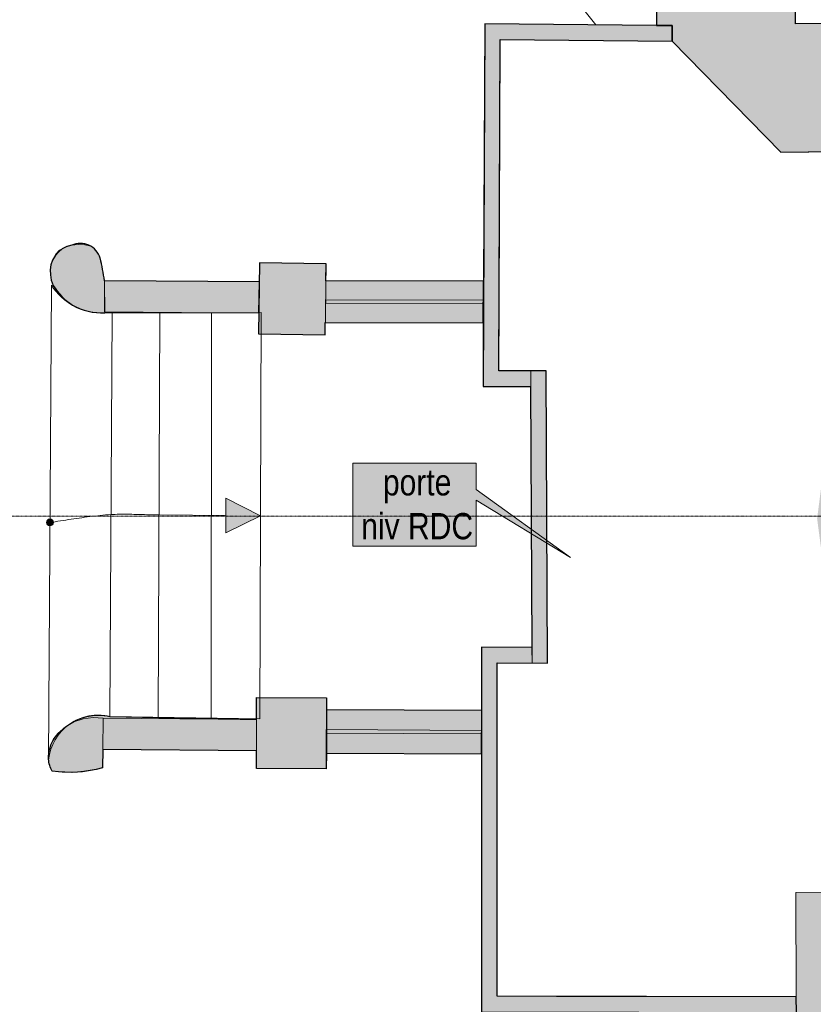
# Model space of a CAD drawing. Extents: x -6068 to 35118, y -17738 to 67348.
# Tile 74 of 88: x -384 to 74, y -1116 to -548. Entities that reach past the tile are written whole.
import ezdxf
from ezdxf.enums import TextEntityAlignment as Align

# ---------------------------------------------------------------- set-up
doc = ezdxf.new("R2010")
doc.units = 0
doc.header["$LTSCALE"] = 15
for name, pattern in [('AXES', [50.800000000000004, 31.75, -6.35, 6.35, -6.35]), ('Continua', [0]), ('Cui_CONTINU', [0])]:
    doc.linetypes.add(name, pattern=pattern)
for name, color, linetype in [('EDL_EXTERIEUR', 9, 'Cui_CONTINU'), ('EDL_RDJ murs & cloisons', 5, 'CONTINUOUS'), ('PIS-CONTOURS', 44, 'CONTINUOUS'), ('PIS-coupe', 254, 'CONTINUOUS'), ('PIS-fond de plan', 7, 'Cui_CONTINU')]:
    doc.layers.add(name, color=color, linetype=linetype)
for name, color, linetype, lineweight, true_color in [('Encombrement - NIVEAUX - Style par défaut', 7, 'Continua', 0, 0x000000), ('Enveloppe - NIVEAUX - Style par défaut', 7, 'Continua', 0, 0x000000), ('Garde-corps - Traverse - NIVEAUX - Style par défaut', 7, 'Continua', 0, 0x000000), ('Notes - NIVEAUX - Style par défaut', 7, 'Continua', 0, 0x000000), ('Échelle - NIVEAUX - Style par défaut', 7, 'Continua', 0, 0x000000)]:
    doc.layers.add(name, color=color, linetype=linetype, lineweight=lineweight, true_color=true_color)
doc.styles.add('Arial Narrow', font='ARIALN.TTF')
doc.styles.add('STYLE_GENERE_1', font='arial.ttf')

# ---------------------------------------------------------------- blocks, each defined once
blk = doc.blocks.new('EDL_RDJ plan_2025 10 17')
at = {"layer": 'EDL_RDJ murs & cloisons', "linetype": 'Continuous', "ltscale": 0.08}
h = blk.add_hatch(color=9, dxfattribs=at)
h.dxf.hatch_style = 1
h.paths.add_polyline_path([(76.94149017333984, -364.3698215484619), (14.93655545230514, -364.6982924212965), (14.96286392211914, -369.6957588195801), (7.562720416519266, -369.6596252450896), (7.605552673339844, -360.7118129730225), (-1.394275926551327, -360.6687317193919), (-2.324104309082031, -551.255202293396), (6.675807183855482, -551.2991472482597), (6.631660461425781, -560.3403806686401), (69.31915283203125, -624.4445562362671), (198.8507270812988, -622.8668570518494), (305.4466247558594, -622.9590773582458), (305.8784484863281, -745.9922969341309), (305.9310025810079, -760.9922843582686), (315.4311180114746, -760.9899453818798), (315.4366493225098, -762.5707857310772), (320.9365845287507, -762.5515017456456), (320.4525947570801, -624.630331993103), (355.6106567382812, -623.4177708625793), (356.2432289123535, -639.7318840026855), (384.6429824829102, -639.5152926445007), (384.5144271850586, -622.6536631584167), (408.3468437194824, -622.5752592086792), (408.1049919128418, -549.0756511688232), (381.5635681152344, -549.1629838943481), (381.5631138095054, -549.0249151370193), (313.0107879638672, -548.96559715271), (198.4343528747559, -548.8664388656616), (77.9266357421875, -550.3342151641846)])
h = blk.add_hatch(color=9, dxfattribs=at)
h.dxf.hatch_style = 1
h.paths.add_polyline_path([(78.43437194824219, -1121.153593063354), (78.34444046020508, -1112.15341091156), (-94.44208145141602, -1111.841464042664), (-94.4392204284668, -919.3388819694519), (-65.2801879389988, -919.4024181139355), (-66.13035202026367, -750.6779372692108), (-93.52121353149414, -750.7110461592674), (-92.62266159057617, -559.4008207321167), (6.631660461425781, -560.3403806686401), (6.676021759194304, -551.255202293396), (-2.324104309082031, -551.255202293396), (-101.5800476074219, -550.3156185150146), (-102.5636672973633, -759.7219824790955), (-75.0850677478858, -759.6887680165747), (-74.32544368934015, -910.4473850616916), (-103.4390449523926, -910.2901458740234), (-103.4421920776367, -1120.825242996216)])
h = blk.add_hatch(color=9, dxfattribs=at)
h.dxf.hatch_style = 1
edge = h.paths.add_edge_path()
edge.add_line((-231.7205429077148, -699.3274092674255), (-321.0922273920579, -698.5868169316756))
edge.add_arc((-572.5524569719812, -740.151381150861), 254.8722426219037, 9.38571563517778, 12.36085242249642)
edge.add_arc((-335.2010248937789, -689.1871512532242), 12.15651835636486, 17.20479201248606, 113.7746767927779)
edge.add_arc((-337.1214824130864, -693.1877894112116), 15.41635538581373, 101.1467585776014, 187.6137378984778)
edge.add_arc((-337.0614626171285, -694.2602660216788), 15.37110442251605, 183.6184472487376, 207.2122058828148)
edge.add_arc((-321.360410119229, -683.8106188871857), 34.17822965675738, 210.7569578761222, 237.7336317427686)
edge.add_arc((-322.8328781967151, -683.2617591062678), 33.89116583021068, 240.3347999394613, 273.2035510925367)
edge.add_line((-320.9389250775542, -717.0999632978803), (-231.9904882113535, -717.0262556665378))
edge.add_line((-231.9904882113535, -717.0262556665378), (-231.7205429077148, -699.3274092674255))
h = blk.add_hatch(color=9, dxfattribs=at)
h.dxf.hatch_style = 1
h.paths.add_polyline_path([(-102.2779945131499, -698.9040671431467), (-193.2953343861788, -698.6487509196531), (-193.1469002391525, -688.9173983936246), (-231.552791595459, -688.3315861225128), (-232.1781158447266, -729.3268144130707), (-193.7722210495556, -729.9126554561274), (-193.6614036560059, -722.6478159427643), (-102.3906707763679, -722.9038447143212), (-102.3236731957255, -698.9039390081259)])
h = blk.add_hatch(color=9, dxfattribs=at)
h.dxf.hatch_style = 1
h.paths.add_polyline_path([(160.5036735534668, -1167.867493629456), (159.8429679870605, -1124.430418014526), (362.6639366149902, -1123.289728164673), (362.6639366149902, -1124.612045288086), (370.4639434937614, -1124.612045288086), (370.4638481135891, -1123.21490619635), (370.4361915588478, -1123.214960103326), (370.2939167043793, -1050.21510121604), (366.3938536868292, -1050.223390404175), (366.3939397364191, -1050.26757721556), (321.9470977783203, -1050.517559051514), (321.2138225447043, -841.5554046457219), (315.7138824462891, -841.5747046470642), (316.2819338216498, -898.143740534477), (306.4126810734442, -898.2428449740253), (222.0002174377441, -899.0904927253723), (204.1597366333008, -901.946210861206), (177.3239135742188, -902.9269576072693), (150.6312370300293, -899.9899387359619), (144.0911293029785, -898.4205842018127), (140.340518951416, -896.5550541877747), (125.8542060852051, -885.4393124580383), (114.7384643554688, -870.9530055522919), (107.7507972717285, -854.0833413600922), (105.3674697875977, -835.9799563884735), (107.7750205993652, -817.7864402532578), (108.02001953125, -816.7617082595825), (114.4553184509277, -799.7931480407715), (124.7645378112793, -784.8577365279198), (138.348388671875, -772.823466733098), (154.4175148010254, -764.3897272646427), (166.0170555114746, -761.0267318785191), (305.9310025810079, -760.9922843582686), (305.8784484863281, -745.9922969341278), (164.8791313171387, -746.027010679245), (163.0092620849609, -746.3313862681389), (149.0984916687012, -750.3644838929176), (129.8274040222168, -760.4787088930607), (113.5368347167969, -774.9108962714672), (101.1734962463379, -792.8222998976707), (93.45588684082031, -813.171973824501), (93.17070883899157, -814.4028722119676), (90.36750793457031, -835.9799563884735), (93.26190948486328, -857.965624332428), (101.7480850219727, -878.453004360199), (115.247631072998, -896.0459232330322), (132.8405380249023, -909.5454335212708), (138.7441635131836, -912.4818205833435), (145.2690124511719, -914.2347812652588), (147.9066848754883, -914.7404193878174), (176.7760276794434, -917.9169535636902), (205.8002471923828, -916.8562293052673), (223.1457710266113, -914.079737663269), (306.4653396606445, -913.2430791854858), (306.9473266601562, -1050.6019115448), (78.0055046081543, -1051.889514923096), (78.34442530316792, -1112.150715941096), (78.43437194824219, -1121.153593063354), (77.96001434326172, -1167.013740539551)])
h = blk.add_hatch(color=9, dxfattribs=at)
h.dxf.hatch_style = 1
edge = h.paths.add_edge_path()
edge.add_line((-193.0799849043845, -980.5252312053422), (-233.4600462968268, -980.3528334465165))
edge.add_line((-233.4600462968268, -980.3528334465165), (-233.3746678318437, -970.055232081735))
edge.add_line((-233.3746678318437, -970.055232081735), (-322.1454614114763, -969.3191490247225))
edge.add_line((-322.1454614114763, -969.3191490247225), (-322.3799705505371, -979.9452304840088))
edge.add_arc((-341.6199826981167, -910.0511498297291), 72.49386579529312, 262.2891375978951, 285.390837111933, ccw=False)
edge.add_arc((-337.1731376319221, -973.7199179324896), 16.35953370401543, 184.5336608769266, 209.9588613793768, ccw=False)
edge.add_arc((-332.2193143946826, -974.3538464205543), 21.27238555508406, 145.0377692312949, 181.7758152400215, ccw=False)
edge.add_arc((-322.6265780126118, -983.893259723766), 34.67809997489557, 122.7002703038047, 141.200353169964, ccw=False)
edge.add_arc((-324.7636795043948, -978.3107519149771), 28.85151803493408, 89.99999999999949, 125.11886129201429, ccw=False)
edge.add_arc((-324.7641529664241, -978.3187520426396), 28.85951816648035, 76.45518503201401, 89.99906001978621, ccw=False)
edge.add_line((-318.0050849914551, -950.2619028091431), (-233.3390235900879, -952.0549058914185))
edge.add_line((-233.3390235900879, -952.0549058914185), (-233.2846641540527, -939.3528699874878))
edge.add_line((-233.2846641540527, -939.3528699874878), (-192.9045669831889, -939.5254441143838))
edge.add_line((-192.9045669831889, -939.5254441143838), (-193.0799849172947, -980.525231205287))
h = blk.add_hatch(color=9, dxfattribs=at)
h.dxf.hatch_style = 1
h.paths.add_polyline_path([(-192.9338455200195, -946.3762402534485), (-192.9338455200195, -971.3766289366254), (-103.439998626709, -971.8712091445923), (-103.3018356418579, -946.8716010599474)])
at = {"layer": 'Notes - NIVEAUX - Style par défaut', "ltscale": 0.1, "true_color": 0xececec}
blk.add_hatch(color=7, dxfattribs=at).paths.add_polyline_path([(-177.6919492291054, -851.9601567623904), (-106.6184043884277, -851.9601567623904), (-106.6184043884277, -825.3163814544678), (-52.10351943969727, -858.4513485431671), (-106.6184043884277, -819.2287772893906), (-106.6184043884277, -804.0097624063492), (-177.6919492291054, -804.0097624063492)])
at = {"layer": 'Échelle - NIVEAUX - Style par défaut', "ltscale": 0.1, "true_color": 0x000000}
blk.add_hatch(color=18, dxfattribs=at).paths.add_polyline_path([(-231.0799598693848, -834.355241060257), (-251.0025978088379, -824.2020308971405), (-251.1561393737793, -844.2014455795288)])
at = {"layer": 'Échelle - NIVEAUX - Style par défaut', "ltscale": 0.1, "true_color": 0xbc8f8f}
h = blk.add_hatch(color=253, dxfattribs=at)
edge = h.paths.add_edge_path()
edge.add_arc((-352.638053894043, -838.2248401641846), 2, 0, 360)
at = {"layer": 'EDL_EXTERIEUR', "linetype": 'Continua', "lineweight": 0, "ltscale": 0.1}
blk.add_line((-67.54112243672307, -512.8800154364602), (-37.50886917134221, -550.9221316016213), dxfattribs=at)
at = {"layer": 'EDL_RDJ murs & cloisons', "linetype": 'Continuous', "ltscale": 0.08}
for points in [[(-1.394275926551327, -360.6687317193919), (-2.324104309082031, -551.255202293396), (6.675807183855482, -551.2991472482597), (6.631660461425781, -560.3403806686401), (69.31915283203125, -624.4445562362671), (198.8507270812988, -622.8668570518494)], [(198.4343528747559, -548.8664388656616), (77.9266357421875, -550.3342151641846), (76.94149017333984, -364.3698215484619)], [(78.43437194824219, -1121.153593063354), (78.34444046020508, -1112.15341091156), (-94.44208145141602, -1111.841464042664), (-94.4392204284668, -919.3388819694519), (-65.2801879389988, -919.4024181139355), (-66.13035202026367, -750.6779372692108), (-93.52121353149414, -750.7110461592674), (-92.62266159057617, -559.4008207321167), (6.631660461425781, -560.3403806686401), (6.676021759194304, -551.255202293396), (-2.324104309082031, -551.255202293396), (-101.5800476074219, -550.3156185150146), (-102.5636672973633, -759.7219824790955), (-75.0850677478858, -759.6887680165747), (-74.32544368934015, -910.4473850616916), (-103.4390449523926, -910.2901458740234), (-103.4421920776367, -1120.825242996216), (78.43437194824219, -1121.153593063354)], [(-192.9338455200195, -946.3762402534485), (-192.9338455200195, -971.3766289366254), (-103.439998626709, -971.8712091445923), (-103.3018356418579, -946.8716010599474), (-192.9338455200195, -946.3762402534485)]]:
    blk.add_lwpolyline(points, dxfattribs=at)
for points in [[(-231.7205429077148, -699.3274092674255), (-321.0922273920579, -698.5868169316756, 0.01298221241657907), (-323.5884666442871, -685.5913996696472, 0.4482114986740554), (-340.1018142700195, -678.0622601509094, 0.396266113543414), (-352.4019241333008, -695.2303647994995, 0.1033124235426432), (-350.7312774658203, -701.2892782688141, 0.1182545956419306), (-339.6066665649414, -712.7108871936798, 0.1444084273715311), (-320.9389250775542, -717.0999632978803), (-231.9904882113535, -717.0262556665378), (-231.7205429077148, -699.3274092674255)], [(-193.0413267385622, -971.4881099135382), (-193.0413267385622, -971.4881099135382), (-193.0413267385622, -971.4881099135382), (-193.0799849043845, -980.5252312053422), (-233.4600462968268, -980.3528334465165), (-233.3746678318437, -970.055232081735), (-322.1454614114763, -969.3191490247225), (-322.3799705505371, -979.9452304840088, -0.1011429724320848), (-351.3467788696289, -981.8895101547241, -0.111395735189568), (-353.4814834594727, -975.0130534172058, -0.1616872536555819), (-349.6526718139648, -962.1639966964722, -0.08089762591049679), (-341.3612235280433, -954.711353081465, -0.1544456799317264), (-324.7636795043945, -949.459233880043, -0.0591651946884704), (-318.0050849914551, -950.2619028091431), (-233.3390235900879, -952.0549058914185), (-233.2846641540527, -939.3528699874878), (-192.9045669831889, -939.5254441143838), (-193.0799849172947, -980.525231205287)]]:
    blk.add_lwpolyline(points, format="xyb", dxfattribs=at)
blk.add_lwpolyline([(-102.2779945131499, -698.9040671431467), (-193.2953343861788, -698.6487509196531), (-193.1469002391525, -688.9173983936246), (-231.552791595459, -688.3315861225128), (-232.1781158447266, -729.3268144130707), (-193.7722210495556, -729.9126554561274), (-193.6614036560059, -722.6478159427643), (-102.3906707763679, -722.9038447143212), (-102.3236731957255, -698.9039390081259)], close=True, dxfattribs=at)
at = {"layer": 'Encombrement - NIVEAUX - Style par défaut', "color": 18, "linetype": 'Continua', "lineweight": 20, "ltscale": 0.1, "true_color": 0x000000}
for p, q in [((-347.0996856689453, -680.9009075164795), (-349.15771484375, -683.2922101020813)), ((-343.7263488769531, -679.1717767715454), (-347.0996856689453, -680.9009075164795)), ((-340.1018142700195, -678.0622601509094), (-343.7263488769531, -679.1717767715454)), ((-336.3386154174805, -677.606874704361), (-340.1018142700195, -678.0622601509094)), ((-332.5539588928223, -677.8197944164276), (-336.3386154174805, -677.606874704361)), ((-328.8656234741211, -678.6943912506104), (-332.5539588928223, -677.8197944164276)), ((-327.1496772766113, -680.0802886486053), (-328.8656234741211, -678.6943912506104)), ((-325.6745338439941, -681.7201793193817), (-327.1496772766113, -680.0802886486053)), ((-324.477481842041, -683.5727632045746), (-325.6745338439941, -681.7201793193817)), ((-350.7595062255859, -686.010330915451), (-351.8545150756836, -688.9692664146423)), ((-349.15771484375, -683.2922101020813), (-350.7595062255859, -686.010330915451)), ((-323.5884666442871, -685.5913996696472), (-324.477481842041, -683.5727632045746)), ((-323.0299949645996, -687.7252399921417), (-323.5884666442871, -685.5913996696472)), ((-321.0922241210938, -698.5864222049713), (-323.0299949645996, -687.7252399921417)), ((-351.8545150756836, -688.9692664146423), (-352.4076461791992, -692.0753717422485)), ((-352.4076461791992, -692.0753717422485), (-352.4019241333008, -695.2303647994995)), ((-352.4019241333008, -695.2303647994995), (-351.837158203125, -698.3344078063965)), ((-351.837158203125, -698.3344078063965), (-350.7312774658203, -701.2892782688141)), ((-320.9375381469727, -717.1000003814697), (-321.0922241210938, -698.5864222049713)), ((-350.7312774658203, -701.2892782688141), (-349.1195678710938, -704.0014624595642)), ((-349.1195678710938, -704.0014624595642), (-344.8091506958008, -708.8434338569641)), ((-344.8091506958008, -708.8434338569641), (-339.6066665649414, -712.7108871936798)), ((-339.6066665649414, -712.7108871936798), (-333.7282180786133, -715.4431581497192)), ((-333.7282180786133, -715.4431581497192), (-327.4176597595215, -716.9267356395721)), ((-327.4176597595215, -716.9267356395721), (-320.9375381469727, -717.1000003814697)), ((-338.8126373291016, -953.3761382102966), (-343.7541961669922, -956.2697052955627)), ((-333.387279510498, -951.5438318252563), (-338.8126373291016, -953.3761382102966)), ((-327.7032852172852, -950.8487820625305), (-333.387279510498, -951.5438318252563)), ((-321.9962120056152, -951.3198375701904), (-327.7032852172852, -950.8487820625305)), ((-322.1454620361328, -969.319224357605), (-321.9962120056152, -951.3198375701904)), ((-348.0070114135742, -960.104489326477), (-349.6526718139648, -962.1639966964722)), ((-343.7541961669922, -956.2697052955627), (-348.0070114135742, -960.104489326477)), ((-351.0364532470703, -964.4079923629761), (-352.1377563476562, -966.8033003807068)), ((-349.6526718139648, -962.1639966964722), (-351.0364532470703, -964.4079923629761)), ((-353.4318923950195, -971.9045877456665), (-353.557014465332, -973.9774703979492)), ((-352.9401779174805, -969.3145394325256), (-353.4318923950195, -971.9045877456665)), ((-352.1377563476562, -966.8033003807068), (-352.9401779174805, -969.3145394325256)), ((-322.3799705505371, -979.9452304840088), (-322.1454620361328, -969.319224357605)), ((-353.557014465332, -973.9774703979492), (-353.4059524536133, -976.0486364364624)), ((-353.4059524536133, -976.0486364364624), (-352.9815673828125, -978.0814409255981)), ((-352.9815673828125, -978.0814409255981), (-352.2911071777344, -980.0399303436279)), ((-352.2911071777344, -980.0399303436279), (-351.3467788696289, -981.8895101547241)), ((-351.3467788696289, -981.8895101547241), (-345.5289840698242, -982.4788570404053)), ((-345.5289840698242, -982.4788570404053), (-339.6821975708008, -982.5780630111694)), ((-339.6821975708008, -982.5780630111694), (-333.8478088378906, -982.1864604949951)), ((-333.8478088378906, -982.1864604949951), (-328.0668258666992, -981.306791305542)), ((-328.0668258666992, -981.306791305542), (-322.3799705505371, -979.9452304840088))]:
    blk.add_line(p, q, dxfattribs=at)
at = {"layer": 'Enveloppe - NIVEAUX - Style par défaut', "color": 18, "linetype": 'Continua', "lineweight": 20, "ltscale": 0.1, "true_color": 0x000000}
for p, q in [((-1.394271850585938, -360.667896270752), (-2.324104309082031, -551.255202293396)), ((77.9266357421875, -550.3342151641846), (76.94149017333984, -364.3698215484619)), ((-101.5800476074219, -550.3156185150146), (-102.277946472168, -698.9040672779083)), ((-2.324104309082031, -551.255202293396), (-101.5800476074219, -550.3156185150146)), ((198.4343528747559, -548.8664388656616), (77.9266357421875, -550.3342151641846)), ((-93.3344841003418, -710.9462320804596), (-92.62266159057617, -559.4008207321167)), ((-92.62266159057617, -559.4008207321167), (6.631660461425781, -560.3403806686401)), ((69.31915283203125, -624.4445562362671), (198.8507270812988, -622.8668570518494)), ((-231.552791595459, -688.3315861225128), (-231.7205429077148, -699.3274092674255)), ((-193.1468963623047, -688.9173984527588), (-231.552791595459, -688.3315861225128)), ((-193.2953834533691, -698.6487507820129), (-193.1468963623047, -688.9173984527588)), ((-321.0922241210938, -698.5864222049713), (-321.2413787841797, -716.5858030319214)), ((-231.7205429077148, -699.3274092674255), (-321.0922241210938, -698.5864222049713)), ((-102.277946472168, -698.9040672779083), (-193.2953834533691, -698.6487507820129)), ((-102.3343086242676, -710.8954429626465), (-102.277946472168, -698.9040672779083)), ((-102.3343086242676, -710.8954429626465), (-102.277946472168, -698.9040672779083)), ((-102.3343086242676, -710.8954429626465), (-102.277946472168, -698.9040672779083)), ((-102.3343086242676, -710.8954429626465), (-102.277946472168, -698.9040672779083)), ((-102.3343086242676, -710.8954429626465), (-102.277946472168, -698.9040672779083)), ((-102.3343086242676, -710.8954429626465), (-102.277946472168, -698.9040672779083)), ((-102.3906707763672, -722.9038447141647), (-102.3343086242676, -710.8954429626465)), ((-102.3906707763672, -722.9038447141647), (-102.3343086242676, -710.8954429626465)), ((-102.3906707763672, -722.9038447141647), (-102.3343086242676, -710.8954429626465)), ((-102.3906707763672, -722.9038447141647), (-102.3343086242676, -710.8954429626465)), ((-93.52121353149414, -750.7110461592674), (-93.3344841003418, -710.9462320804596)), ((-321.2413787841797, -716.5858030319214), (-231.9951057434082, -717.3257529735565)), ((-231.9951057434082, -717.3257529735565), (-232.1781158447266, -729.3268144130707)), ((-193.7722206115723, -729.9126267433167), (-193.6614036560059, -722.6478159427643)), ((-193.6614036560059, -722.6478159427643), (-102.3906707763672, -722.9038447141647)), ((-102.3906707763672, -722.9038447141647), (-102.5636672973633, -759.7219824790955)), ((-232.1781158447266, -729.3268144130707), (-193.7722206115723, -729.9126267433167)), ((-75.02927780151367, -750.6886944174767), (-93.52121353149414, -750.7110461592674)), ((-75.02927780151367, -750.6886944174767), (-66.13035202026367, -750.6779372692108)), ((-75.02927780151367, -750.6886944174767), (-66.13035202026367, -750.6779372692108)), ((-75.02927780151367, -750.6886944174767), (-66.13035202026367, -750.6779372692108)), ((-75.02927780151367, -750.6886944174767), (-66.13035202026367, -750.6779372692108)), ((-75.02927780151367, -750.6886944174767), (-66.13035202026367, -750.6779372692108)), ((-75.018310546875, -759.6886873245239), (-75.02927780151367, -750.6886944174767)), ((-65.2801879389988, -919.4024181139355), (-66.13035202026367, -750.6779372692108)), ((-102.5636672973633, -759.7219824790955), (-75.018310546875, -759.6886873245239)), ((-75.08506774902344, -759.6887677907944), (-74.28009367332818, -919.4477657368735)), ((-103.4390449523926, -910.2901458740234), (-103.4396171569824, -946.8708395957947)), ((-74.32538252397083, -910.4473853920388), (-103.4390449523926, -910.2901458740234)), ((-74.28002885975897, -919.4477654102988), (-74.32538252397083, -910.4473853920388)), ((-94.43979263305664, -959.3711614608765), (-94.4392204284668, -919.3388819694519)), ((-94.4392204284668, -919.3388819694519), (-74.28002885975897, -919.4477654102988)), ((-74.28002885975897, -919.4477654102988), (-65.28020433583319, -919.4024181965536)), ((-233.2846641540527, -939.3528699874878), (-233.3390235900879, -952.0549058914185)), ((-192.9045677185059, -939.5256161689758), (-233.2846641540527, -939.3528699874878)), ((-192.9338455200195, -946.3762402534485), (-192.9045677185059, -939.5256161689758)), ((-103.4396171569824, -946.8708395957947), (-192.9338455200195, -946.3762402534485)), ((-103.4398078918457, -959.3958258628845), (-103.4396171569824, -946.8708395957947)), ((-103.4398078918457, -959.3958258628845), (-103.4396171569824, -946.8708395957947)), ((-103.4398078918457, -959.3958258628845), (-103.4396171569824, -946.8708395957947)), ((-103.4398078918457, -959.3958258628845), (-103.4396171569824, -946.8708395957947)), ((-321.9962120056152, -951.3198375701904), (-322.1454620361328, -969.319224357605)), ((-233.3390235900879, -952.0549058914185), (-321.9962120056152, -951.3198375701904)), ((-103.439998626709, -971.8712091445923), (-103.4398078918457, -959.3958258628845)), ((-103.439998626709, -971.8712091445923), (-103.4398078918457, -959.3958258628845)), ((-103.439998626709, -971.8712091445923), (-103.4398078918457, -959.3958258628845)), ((-103.439998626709, -971.8712091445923), (-103.4398078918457, -959.3958258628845)), ((-94.44208145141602, -1111.841464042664), (-94.43979263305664, -959.3711614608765)), ((-94.43979263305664, -959.395956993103), (-94.43979263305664, -959.3711614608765)), ((-94.43979263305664, -959.395956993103), (-94.43979263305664, -959.3711614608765)), ((-94.43979263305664, -959.395956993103), (-94.43979263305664, -959.3711614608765)), ((-94.43979263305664, -959.395956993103), (-94.43979263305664, -959.3711614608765)), ((-322.1454620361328, -969.319224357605), (-233.4160804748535, -970.0548887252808)), ((-233.4160804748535, -970.0548887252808), (-233.4600448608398, -980.3524971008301)), ((-193.079948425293, -980.5252313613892), (-193.0408477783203, -971.3760375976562)), ((-193.0408477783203, -971.3760375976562), (-103.439998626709, -971.8712091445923)), ((-103.439998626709, -971.8712091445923), (-103.4421920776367, -1120.825242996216)), ((-233.4600448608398, -980.3524971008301), (-193.079948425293, -980.5252313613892)), ((306.9473266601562, -1050.6019115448), (78.0055046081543, -1051.889514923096)), ((78.0055046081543, -1051.889514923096), (78.34444046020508, -1112.15341091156)), ((-60.14900207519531, -1111.903381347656), (-94.44208145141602, -1111.841464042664)), ((78.34444046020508, -1112.15341091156), (-60.14900207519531, -1111.903381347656))]:
    blk.add_line(p, q, dxfattribs=at)
at = {"layer": 'Enveloppe - NIVEAUX - Style par défaut', "color": 9, "linetype": 'Continua', "lineweight": 13, "ltscale": 0.1, "true_color": 0xc0c0c0}
for p, q in [((-231.552791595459, -688.3315861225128), (-232.1781158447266, -729.3268144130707)), ((-231.552791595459, -688.3315861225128), (-232.1781158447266, -729.3268144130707)), ((-231.552791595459, -688.3315861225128), (-232.1781158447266, -729.3268144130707)), ((-231.552791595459, -688.3315861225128), (-232.1781158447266, -729.3268144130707)), ((-231.552791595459, -688.3315861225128), (-232.1781158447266, -729.3268144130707)), ((-231.552791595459, -688.3315861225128), (-232.1781158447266, -729.3268144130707)), ((-231.552791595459, -688.3315861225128), (-232.1781158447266, -729.3268144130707)), ((-231.552791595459, -688.3315861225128), (-232.1781158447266, -729.3268144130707)), ((-231.552791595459, -688.3315861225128), (-232.1781158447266, -729.3268144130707)), ((-231.552791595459, -688.3315861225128), (-232.1781158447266, -729.3268144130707)), ((-231.552791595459, -688.3315861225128), (-232.1781158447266, -729.3268144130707)), ((-231.552791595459, -688.3315861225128), (-232.1781158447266, -729.3268144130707)), ((-231.552791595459, -688.3315861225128), (-232.1781158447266, -729.3268144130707)), ((-231.552791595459, -688.3315861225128), (-232.1781158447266, -729.3268144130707)), ((-231.552791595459, -688.3315861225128), (-232.1781158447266, -729.3268144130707)), ((-231.552791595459, -688.3315861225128), (-232.1781158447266, -729.3268144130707)), ((-231.552791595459, -688.3315861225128), (-232.1781158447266, -729.3268144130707)), ((-231.552791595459, -688.3315861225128), (-232.1781158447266, -729.3268144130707)), ((-193.7722206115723, -729.9126267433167), (-193.1468963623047, -688.9173984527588)), ((-193.7722206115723, -729.9126267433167), (-193.1468963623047, -688.9173984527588)), ((-193.7722206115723, -729.9126267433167), (-193.1468963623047, -688.9173984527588)), ((-193.7722206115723, -729.9126267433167), (-193.1468963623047, -688.9173984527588)), ((-193.7722206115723, -729.9126267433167), (-193.1468963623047, -688.9173984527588)), ((-193.7722206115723, -729.9126267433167), (-193.1468963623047, -688.9173984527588)), ((-193.7722206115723, -729.9126267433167), (-193.1468963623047, -688.9173984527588)), ((-193.7722206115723, -729.9126267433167), (-193.1468963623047, -688.9173984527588)), ((-193.7722206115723, -729.9126267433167), (-193.1468963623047, -688.9173984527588)), ((-193.7722206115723, -729.9126267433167), (-193.1468963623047, -688.9173984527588)), ((-193.7722206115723, -729.9126267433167), (-193.1468963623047, -688.9173984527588)), ((-193.7722206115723, -729.9126267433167), (-193.1468963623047, -688.9173984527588)), ((-193.7722206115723, -729.9126267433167), (-193.1468963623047, -688.9173984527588)), ((-193.7722206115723, -729.9126267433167), (-193.1468963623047, -688.9173984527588)), ((-193.7722206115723, -729.9126267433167), (-193.1468963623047, -688.9173984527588)), ((-193.7722206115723, -729.9126267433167), (-193.1468963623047, -688.9173984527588)), ((-233.2846641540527, -939.3528699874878), (-233.4600448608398, -980.3524971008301)), ((-233.2846641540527, -939.3528699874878), (-233.4600448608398, -980.3524971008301)), ((-233.2846641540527, -939.3528699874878), (-233.4600448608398, -980.3524971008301)), ((-233.2846641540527, -939.3528699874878), (-233.4600448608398, -980.3524971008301)), ((-233.2846641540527, -939.3528699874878), (-233.4600448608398, -980.3524971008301)), ((-233.2846641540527, -939.3528699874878), (-233.4600448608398, -980.3524971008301)), ((-233.2846641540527, -939.3528699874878), (-233.4600448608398, -980.3524971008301)), ((-233.2846641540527, -939.3528699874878), (-233.4600448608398, -980.3524971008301)), ((-233.2846641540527, -939.3528699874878), (-233.4600448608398, -980.3524971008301)), ((-233.2846641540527, -939.3528699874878), (-233.4600448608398, -980.3524971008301)), ((-233.2846641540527, -939.3528699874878), (-233.4600448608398, -980.3524971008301)), ((-233.2846641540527, -939.3528699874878), (-233.4600448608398, -980.3524971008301)), ((-233.2846641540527, -939.3528699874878), (-233.4600448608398, -980.3524971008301)), ((-233.2846641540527, -939.3528699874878), (-233.4600448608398, -980.3524971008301)), ((-233.2846641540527, -939.3528699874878), (-233.4600448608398, -980.3524971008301)), ((-233.2846641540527, -939.3528699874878), (-233.4600448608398, -980.3524971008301)), ((-233.2846641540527, -939.3528699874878), (-233.4600448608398, -980.3524971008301)), ((-233.2846641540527, -939.3528699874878), (-233.4600448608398, -980.3524971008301)), ((-193.079948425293, -980.5252313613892), (-192.9045677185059, -939.5256161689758)), ((-193.079948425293, -980.5252313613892), (-192.9045677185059, -939.5256161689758)), ((-193.079948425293, -980.5252313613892), (-192.9045677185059, -939.5256161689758)), ((-193.079948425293, -980.5252313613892), (-192.9045677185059, -939.5256161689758)), ((-193.079948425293, -980.5252313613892), (-192.9045677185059, -939.5256161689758)), ((-193.079948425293, -980.5252313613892), (-192.9045677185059, -939.5256161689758)), ((-193.079948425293, -980.5252313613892), (-192.9045677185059, -939.5256161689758)), ((-193.079948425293, -980.5252313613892), (-192.9045677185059, -939.5256161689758)), ((-193.079948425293, -980.5252313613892), (-192.9045677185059, -939.5256161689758)), ((-193.079948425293, -980.5252313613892), (-192.9045677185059, -939.5256161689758)), ((-193.079948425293, -980.5252313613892), (-192.9045677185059, -939.5256161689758)), ((-193.079948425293, -980.5252313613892), (-192.9045677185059, -939.5256161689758)), ((-193.079948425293, -980.5252313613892), (-192.9045677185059, -939.5256161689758)), ((-193.079948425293, -980.5252313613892), (-192.9045677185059, -939.5256161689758)), ((-193.079948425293, -980.5252313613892), (-192.9045677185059, -939.5256161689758)), ((-193.079948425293, -980.5252313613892), (-192.9045677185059, -939.5256161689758))]:
    blk.add_line(p, q, dxfattribs=at)
at = {"layer": 'Garde-corps - Traverse - NIVEAUX - Style par défaut', "color": 18, "linetype": 'Continua', "lineweight": 13, "ltscale": 0.1, "true_color": 0x000000}
for p, q in [((-193.3261871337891, -709.6487045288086), (-193.3318138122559, -711.6486966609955)), ((-193.3261871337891, -709.6487045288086), (-102.3088455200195, -709.904021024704)), ((-102.3088455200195, -709.904021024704), (-102.3144721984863, -711.9040131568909)), ((-193.3318138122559, -711.6486966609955), (-102.3144721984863, -711.9040131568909)), ((-193.1733131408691, -957.8750967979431), (-193.1842803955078, -959.8750591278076)), ((-193.1842803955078, -959.8750591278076), (-103.3878326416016, -960.3713274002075)), ((-193.1733131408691, -957.8750967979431), (-103.3768653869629, -958.3713531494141)), ((-103.3768653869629, -958.3713531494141), (-103.3878326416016, -960.3713274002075))]:
    blk.add_line(p, q, dxfattribs=at)
at = {"layer": 'Notes - NIVEAUX - Style par défaut', "color": 18, "linetype": 'Continua', "lineweight": 13, "ltscale": 0.1, "true_color": 0x000000}
blk.add_lwpolyline([(-177.6919492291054, -851.9601567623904), (-106.6184043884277, -851.9601567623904), (-106.6184043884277, -825.3163814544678), (-52.10351943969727, -858.4513485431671), (-106.6184043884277, -819.2287772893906), (-106.6184043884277, -804.0097624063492), (-177.6919492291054, -804.0097624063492)], close=True, dxfattribs=at)
at = {"layer": 'Échelle - NIVEAUX - Style par défaut', "color": 18, "linetype": 'Continua', "lineweight": 13, "ltscale": 0.1, "true_color": 0x000000}
for p, q in [((-351.8245697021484, -701.2058138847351), (-353.4517288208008, -975.2438545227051)), ((-320.9375381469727, -717.1000003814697), (-230.7699203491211, -717.0252442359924)), ((-316.7898178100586, -717.0965611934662), (-318.0050849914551, -950.2619028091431)), ((-289.1009330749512, -717.0736014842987), (-290.1161193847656, -950.7286310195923)), ((-259.3413352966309, -717.0489311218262), (-259.5988273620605, -951.225745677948)), ((-230.7699203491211, -717.0252442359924), (-231.3899993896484, -951.6852378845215)), ((-251.0025978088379, -824.2020308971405), (-251.1561393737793, -844.2014455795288)), ((-231.0799598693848, -834.355241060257), (-251.0025978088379, -824.2020308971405)), ((-337.3517990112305, -835.9078586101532), (-335.8217239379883, -835.6853365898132)), ((-335.8217239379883, -835.6853365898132), (-334.2911720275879, -835.468053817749)), ((-334.2911720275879, -835.468053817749), (-332.759952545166, -835.2569043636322)), ((-332.759952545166, -835.2569043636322), (-331.227970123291, -835.0527822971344)), ((-331.227970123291, -835.0527822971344), (-329.6953201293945, -834.8565816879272)), ((-329.6953201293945, -834.8565816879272), (-328.1618118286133, -834.6691906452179)), ((-328.1618118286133, -834.6691906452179), (-326.6273498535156, -834.4915091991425)), ((-326.6273498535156, -834.4915091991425), (-325.0918388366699, -834.3244194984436)), ((-325.0918388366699, -834.3244194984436), (-323.5553741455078, -834.1688275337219)), ((-323.5553741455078, -834.1688275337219), (-322.017765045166, -834.0256214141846)), ((-322.017765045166, -834.0256214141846), (-320.4790115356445, -833.8956892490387)), ((-320.4790115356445, -833.8956892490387), (-318.9389228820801, -833.7799310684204)), ((-318.9389228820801, -833.7799310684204), (-317.3974990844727, -833.6792349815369)), ((-317.3974990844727, -833.6792349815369), (-316.191291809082, -833.6136102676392)), ((-316.191291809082, -833.6136102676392), (-314.9846076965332, -833.561360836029)), ((-314.9846076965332, -833.561360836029), (-313.7777328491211, -833.521568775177)), ((-313.7777328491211, -833.521568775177), (-312.5704765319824, -833.4932863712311)), ((-312.5704765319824, -833.4932863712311), (-311.3630294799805, -833.4755837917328)), ((-311.3630294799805, -833.4755837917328), (-310.155200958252, -833.4675252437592)), ((-310.155200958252, -833.4675252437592), (-308.9472770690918, -833.4681808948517)), ((-308.9472770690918, -833.4681808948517), (-307.7390670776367, -833.4766149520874)), ((-307.7390670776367, -833.4766149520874), (-306.5306663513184, -833.4918916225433)), ((-306.5306663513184, -833.4918916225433), (-305.3221702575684, -833.5130751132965)), ((-305.3221702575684, -833.5130751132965), (-304.1135787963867, -833.5392355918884)), ((-304.1135787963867, -833.5392355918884), (-302.9047966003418, -833.5694372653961)), ((-302.9047966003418, -833.5694372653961), (-301.6960144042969, -833.6027383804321)), ((-301.6960144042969, -833.6027383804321), (-300.4870414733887, -833.6382210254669)), ((-300.4870414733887, -833.6382210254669), (-299.2781639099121, -833.6749315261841)), ((-299.2781639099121, -833.6749315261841), (-298.0692863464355, -833.7119519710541)), ((-298.0692863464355, -833.7119519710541), (-296.8603134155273, -833.7483406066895)), ((-296.8603134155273, -833.7483406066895), (-295.6514358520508, -833.7831676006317)), ((-295.6514358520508, -833.7831676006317), (-294.4426536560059, -833.8154911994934)), ((-294.4426536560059, -833.8154911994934), (-293.2339668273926, -833.844381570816)), ((-293.2339668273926, -833.844381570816), (-292.0253753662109, -833.8689088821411)), ((-292.0253753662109, -833.8689088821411), (-290.8168792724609, -833.8881313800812)), ((-290.8168792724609, -833.8881313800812), (-289.6085739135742, -833.9011192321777)), ((-289.6085739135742, -833.9011192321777), (-251.0793685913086, -834.2017352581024)), ((-251.1561393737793, -844.2014455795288), (-231.0799598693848, -834.355241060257)), ((-352.638053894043, -838.2248401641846), (-351.109504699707, -837.9990339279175)), ((-351.109504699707, -837.9990339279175), (-349.5811462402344, -837.7695322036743)), ((-349.5811462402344, -837.7695322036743), (-348.052978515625, -837.5372350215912)), ((-348.052978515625, -837.5372350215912), (-346.5248107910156, -837.3030364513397)), ((-346.5248107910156, -837.3030364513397), (-343.4680938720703, -836.8324935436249)), ((-343.4680938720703, -836.8324935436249), (-341.9395446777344, -836.5979433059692)), ((-341.9395446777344, -836.5979433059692), (-340.4106140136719, -836.3650560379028)), ((-340.4106140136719, -836.3650560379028), (-338.8814926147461, -836.1347317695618)), ((-338.8814926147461, -836.1347317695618), (-337.3517990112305, -835.9078586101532)), ((-317.9499626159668, -950.2752423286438), (-231.3899993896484, -951.6852378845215))]:
    blk.add_line(p, q, dxfattribs=at)
blk.add_circle((-352.638053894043, -838.2248401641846), 2, dxfattribs=at)
for centre, radius, start, end in [((-322.7864265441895, -682.7343463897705), 34.4152420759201, 212.460865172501, 273.0795726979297), ((-324.7636795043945, -978.310751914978), 28.851518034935, 76.33975393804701, 173.8979686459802)]:
    blk.add_arc(centre, radius, start, end, dxfattribs=at)
at = {"layer": 'Notes - NIVEAUX - Style par défaut', "color": 8, "true_color": 0x808080, "insert": (-140.6067945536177, -807.4606478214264), "char_height": 15.15340851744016, "width": 65.34874987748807, "attachment_point": 2, "line_spacing_factor": 1.001786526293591, "style": 'Arial Narrow'}
blk.add_mtext('porte niv RDC', dxfattribs=at)
blk = doc.blocks.new('*U785')
at = {"layer": 'PIS-CONTOURS', "color": 0, "linetype": 'AXES', "lineweight": 13, "ltscale": 0.005}
blk.add_line((1000, 0), (36625.37903429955, 0), dxfattribs=at)
at = {"layer": 'PIS-CONTOURS', "color": 0, "lineweight": 15, "style": 'STYLE_GENERE_1'}
blk.add_attdef('REP1', text='', height=500, dxfattribs=at).set_placement((-721.3251282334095, -441.4214832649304), align=Align.MIDDLE_CENTER)
blk.add_attdef('REP', text='', height=500, dxfattribs=at).set_placement((35848.11405190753, -844.223008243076), align=Align.BOTTOM_LEFT)

msp = doc.modelspace()

# ---------------------------------------------------------------- block references
at = {"layer": 'PIS-coupe', "lineweight": 13, "xscale": 0.1, "yscale": 0.1, "zscale": 0.1, "rotation": 180}
msp.add_blockref('*U785', (3225.298879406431, -834.6420654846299), dxfattribs=at)
at = {"layer": 'PIS-fond de plan'}
msp.add_blockref('EDL_RDJ plan_2025 10 17', (-14.32644124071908, -2.955857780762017e-12), dxfattribs=at)

doc.saveas('drawing.dxf')
